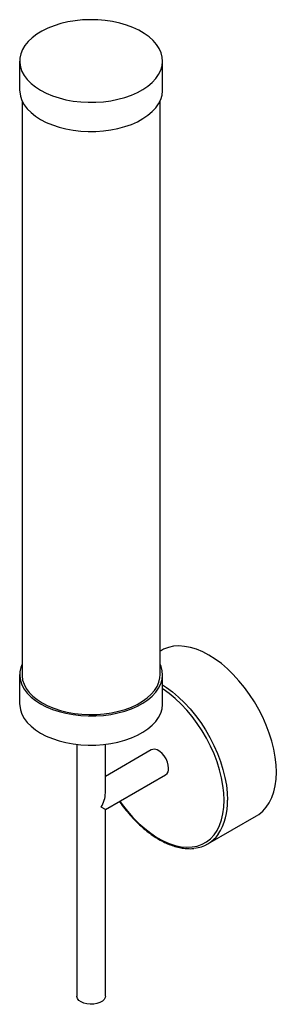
# Paper-space layout '_Isométrica' of a CAD drawing. Header units: millimetres. Extents: x -123 to -15, y -116 to 297.
import ezdxf

# ---------------------------------------------------------------- set-up
doc = ezdxf.new("R2010")
doc.units = ezdxf.units.MM

psp = doc.layouts.new('_Isométrica')

# ---------------------------------------------------------------- linework, layer by layer
at = {"color": 7, "linetype": 'Continuous', "lineweight": 25}
for p, q in [((-123.05, 279.46), (-123.05, 267.22)), ((-63.05, 267.22), (-63.05, 279.46)), ((-122.05, 262.78), (-122.05, 22.25)), ((-64.05, 22.25), (-64.05, 262.78)), ((-63.55, 32.4), (-64.05, 32.11)), ((-123.05, 22.25), (-123.05, 10.01)), ((-63.05, 10.01), (-63.05, 22.25)), ((-99.05, -6.96), (-99.05, -112.48)), ((-87.05, -27.36), (-87.05, -6.96)), ((-67.77, -9.3), (-87.05, -20.43)), ((-87.05, -34.29), (-61.77, -19.69)), ((-87.05, -34.29), (-88.81, -33.27)), ((-87.05, -112.48), (-87.05, -34.29)), ((-44.06, -48.73), (-23.56, -36.89))]:
    psp.add_line(p, q, dxfattribs=at)
at = {"color": 7, "linetype": 'Continuous', "lineweight": 25, "flags": 128}
for points in [[(-114.26, 267.22), (-111.89, 265.99), (-109.3, 264.91), (-106.53, 263.99), (-103.6, 263.25), (-100.56, 262.7), (-97.43, 262.33), (-94.25, 262.16), (-91.06, 262.18), (-87.89, 262.4), (-84.77, 262.82), (-81.76, 263.42), (-78.87, 264.2), (-76.14, 265.16), (-73.6, 266.28), (-71.28, 267.55), (-69.21, 268.95), (-67.41, 270.47), (-65.9, 272.1), (-64.7, 273.81), (-63.82, 275.58), (-63.27, 277.39), (-63.05, 279.23), (-63.18, 281.08), (-63.65, 282.9), (-64.45, 284.68), (-65.57, 286.41), (-67, 288.06), (-68.73, 289.61), (-70.74, 291.04), (-73, 292.34), (-75.48, 293.5), (-78.17, 294.5), (-81.02, 295.33), (-84.01, 295.98), (-87.1, 296.44), (-90.26, 296.71), (-93.45, 296.78), (-96.64, 296.66), (-99.78, 296.34), (-102.85, 295.83), (-105.81, 295.14), (-108.62, 294.27), (-111.26, 293.23), (-113.69, 292.03), (-115.89, 290.69), (-117.83, 289.23), (-119.48, 287.65), (-120.84, 285.99), (-121.89, 284.24), (-122.6, 282.45), (-122.98, 280.62), (-123.03, 278.77), (-122.73, 276.94), (-122.1, 275.13), (-121.13, 273.37), (-119.85, 271.68), (-118.27, 270.08), (-116.4, 268.59), (-114.26, 267.22)], [(-123.05, 267.22), (-123.03, 266.52), (-122.73, 264.69), (-122.1, 262.88), (-121.13, 261.12), (-119.85, 259.44), (-118.27, 257.84), (-116.4, 256.34), (-114.26, 254.97)], [(-114.26, 254.97), (-111.89, 253.74), (-109.3, 252.66), (-106.53, 251.74), (-103.6, 251), (-100.56, 250.45), (-97.43, 250.08), (-94.25, 249.91), (-91.06, 249.94), (-87.89, 250.16), (-84.77, 250.57), (-81.76, 251.17), (-78.87, 251.96), (-76.14, 252.91), (-73.6, 254.03), (-71.28, 255.3), (-69.21, 256.7), (-67.41, 258.23), (-65.9, 259.85), (-64.7, 261.56), (-63.82, 263.33), (-63.27, 265.15), (-63.05, 266.99), (-63.05, 267.22)], [(-15.27, -18.58), (-15.39, -15.49), (-15.75, -12.3), (-16.35, -9.01), (-17.18, -5.67), (-18.23, -2.3), (-19.51, 1.06), (-20.98, 4.41), (-22.65, 7.69), (-24.5, 10.89), (-26.51, 13.98), (-28.66, 16.93), (-30.95, 19.71), (-33.34, 22.31), (-35.81, 24.7), (-38.36, 26.86), (-40.94, 28.77), (-43.55, 30.41), (-46.16, 31.78), (-48.75, 32.86), (-51.29, 33.64), (-53.77, 34.11), (-56.16, 34.27), (-58.44, 34.12), (-60.6, 33.66), (-62.61, 32.89), (-63.55, 32.4)], [(-122.05, 26.69), (-122.6, 25.24), (-122.98, 23.41), (-123.03, 21.56), (-122.73, 19.73), (-122.1, 17.92), (-121.13, 16.16), (-119.85, 14.47), (-118.27, 12.87), (-116.4, 11.38), (-114.26, 10.01)], [(-114.26, 10.01), (-111.89, 8.78), (-109.3, 7.7), (-106.53, 6.78), (-103.6, 6.04), (-100.56, 5.49), (-97.43, 5.12), (-94.25, 4.95), (-91.06, 4.97), (-87.89, 5.19), (-84.77, 5.61), (-81.76, 6.21), (-78.87, 6.99), (-76.14, 7.95), (-73.6, 9.07), (-71.28, 10.34), (-69.21, 11.74), (-67.41, 13.26), (-65.9, 14.89), (-64.7, 16.6), (-63.82, 18.37), (-63.27, 20.18), (-63.05, 22.02), (-63.18, 23.87), (-63.65, 25.69), (-64.05, 26.69)], [(-122.05, 22.25), (-122.04, 21.8), (-121.79, 19.99), (-121.19, 18.21), (-120.27, 16.48), (-119.03, 14.82), (-117.49, 13.24), (-115.65, 11.77), (-113.56, 10.42)], [(-113.56, 10.42), (-111.22, 9.21), (-108.67, 8.15), (-105.94, 7.26), (-103.05, 6.54), (-100.05, 6.01), (-96.97, 5.67), (-93.84, 5.52), (-90.7, 5.57), (-87.59, 5.81), (-84.54, 6.25), (-81.59, 6.88), (-78.78, 7.68), (-76.13, 8.66), (-73.69, 9.79), (-71.46, 11.07), (-69.5, 12.49), (-67.81, 14.01), (-66.41, 15.64), (-65.33, 17.34), (-64.57, 19.1), (-64.15, 20.9), (-64.05, 22.25)], [(-123.05, 10.01), (-123.03, 9.31), (-122.73, 7.48), (-122.1, 5.67), (-121.13, 3.91), (-119.85, 2.23), (-118.27, 0.63), (-116.4, -0.87), (-114.26, -2.24)], [(-114.26, -2.24), (-111.89, -3.47), (-109.3, -4.55), (-106.53, -5.47), (-103.6, -6.21), (-100.56, -6.76), (-97.43, -7.13), (-94.25, -7.3), (-91.06, -7.27), (-87.89, -7.05), (-84.77, -6.64), (-81.76, -6.04), (-78.87, -5.25), (-76.14, -4.3), (-73.6, -3.18), (-71.28, -1.91), (-69.21, -0.51), (-67.41, 1.02), (-65.9, 2.64), (-64.7, 4.35), (-63.82, 6.12), (-63.27, 7.94), (-63.05, 9.78), (-63.05, 10.01)], [(-60.52, -16.94), (-60.65, -15.7), (-61.01, -14.38), (-61.59, -13.08), (-62.36, -11.85), (-63.26, -10.78), (-64.26, -9.92), (-65.28, -9.33), (-66.27, -9.04), (-67.18, -9.07), (-67.77, -9.3)], [(-23.56, -36.89), (-22.65, -36.32), (-20.98, -34.96), (-19.51, -33.32), (-18.23, -31.42), (-17.18, -29.27), (-16.35, -26.89), (-15.75, -24.3), (-15.39, -21.52), (-15.27, -18.58)], [(-87.05, -112.48), (-87.15, -113.1), (-87.58, -113.9), (-88.33, -114.61), (-89.35, -115.2), (-90.59, -115.63), (-91.97, -115.88), (-93.41, -115.93), (-94.84, -115.78), (-96.15, -115.44), (-97.29, -114.92), (-98.19, -114.27), (-98.78, -113.51), (-99.04, -112.68), (-99.05, -112.48)]]:
    psp.add_lwpolyline(points, dxfattribs=at)
at = {"color": 8, "linetype": 'Continuous', "lineweight": 25, "flags": 128}
for points in [[(-63.05, 17.97), (-61.45, 16.93), (-58.86, 15.02), (-56.32, 12.86), (-53.84, 10.47), (-51.45, 7.87), (-49.17, 5.09), (-47.01, 2.14), (-45, -0.95), (-43.16, -4.15), (-41.49, -7.43), (-40.01, -10.77), (-38.74, -14.14), (-37.69, -17.51), (-36.85, -20.85), (-36.26, -24.13), (-35.9, -27.33), (-35.78, -30.41)], [(-37.19, -30.41), (-37.31, -27.36), (-37.67, -24.2), (-38.27, -20.95), (-39.11, -17.64), (-40.17, -14.3), (-41.44, -10.97), (-42.92, -7.67), (-44.59, -4.43), (-46.44, -1.27), (-48.45, 1.76), (-50.61, 4.66), (-52.88, 7.39), (-55.27, 9.92), (-57.73, 12.24), (-60.26, 14.32), (-62.83, 16.15), (-63.05, 16.3)], [(-81.04, -30.81), (-80.02, -32.22), (-77.8, -35.03), (-75.47, -37.66), (-73.04, -40.09), (-70.54, -42.3), (-67.99, -44.26), (-65.41, -45.96), (-62.83, -47.38), (-60.26, -48.51), (-57.73, -49.35), (-55.27, -49.87), (-52.88, -50.09), (-50.61, -49.99), (-48.45, -49.59), (-46.44, -48.87), (-44.59, -47.85), (-42.92, -46.54), (-41.44, -44.95), (-40.17, -43.09), (-39.11, -40.97), (-38.27, -38.63), (-37.67, -36.07), (-37.31, -33.33), (-37.19, -30.41)]]:
    psp.add_lwpolyline(points, dxfattribs=at)
at = {"color": 7, "linetype": 'Continuous', "lineweight": 25}
for centre, radius, start, end in [((-63.41, -17.29), 2.91, 304.455, 6.8571), ((-98.92, -27.05), 11.87, 328.3891, 358.5094), ((-51.02, -36.67), 13.91, 275.8491, 325.0384)]:
    psp.add_arc(centre, radius, start, end, dxfattribs=at)
at = {"color": 8, "linetype": 'Continuous', "lineweight": 25}
psp.add_arc((-60.09, -31.47), 24.33, 327.2433, 2.4912, dxfattribs=at)
at = {"color": 7, "linetype": 'Continuous', "lineweight": 25}
psp.add_open_spline([(-81.19, -30.9), (-81.12, -31.01), (-80.4, -32.09), (-78.91, -34.01), (-76.73, -36.63), (-74.45, -39.07), (-72.08, -41.32), (-69.66, -43.36), (-67.18, -45.18), (-64.69, -46.77), (-62.18, -48.1), (-59.68, -49.17), (-57.21, -49.97), (-54.78, -50.49), (-52.44, -50.7), (-50.79, -50.72), (-49.97, -50.59), (-49.86, -50.57)], degree=3, knots=[0, 0, 0, 0, 0.008518, 0.083822, 0.159146, 0.234499, 0.309889, 0.385323, 0.460808, 0.536344, 0.611927, 0.687541, 0.76314, 0.838656, 0.913993, 0.989039, 1, 1, 1, 1], dxfattribs=at)

doc.saveas('drawing.dxf')
